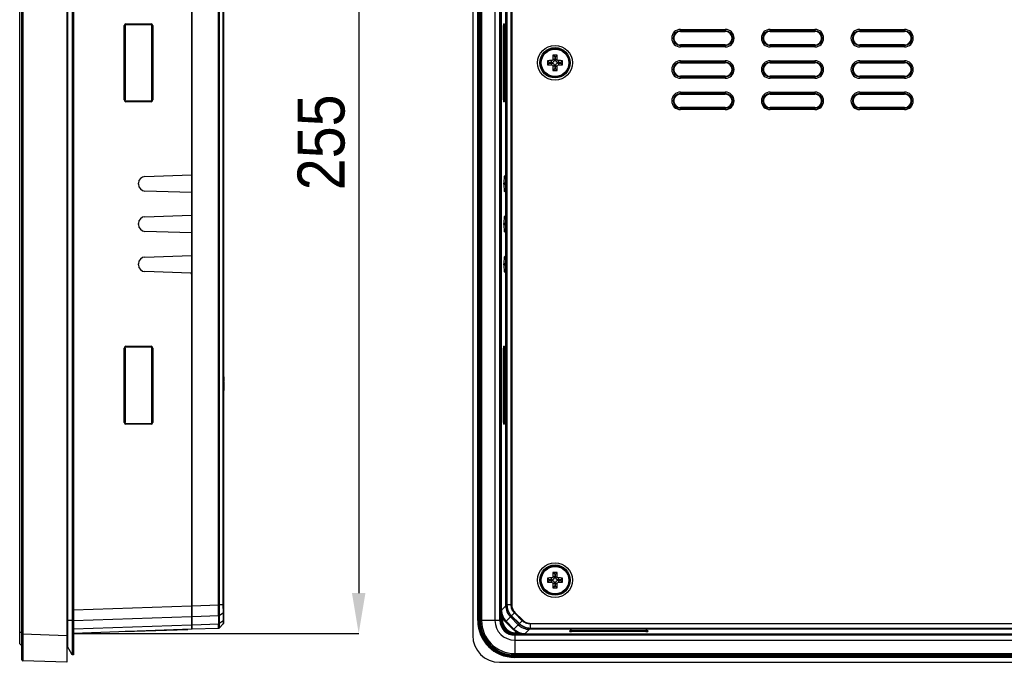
# Model space of a CAD drawing. Header units: millimetres. Extents: x 1316 to 1736, y 283 to 580.
# Tile 9 of 24: x 1540 to 1613, y 378 to 425. Entities that reach past the tile are written whole.
import ezdxf

# ---------------------------------------------------------------- set-up
doc = ezdxf.new("R2010")
doc.units = ezdxf.units.MM
doc.layers.add('Quote', color=7, linetype='Continuous')
doc.styles.add('SLDTEXTSTYLE9', font='GOTHIC.TTF', dxfattribs={"width": 0.913})
doc.dimstyles.new('SLDDIMSTYLE0', dxfattribs={"dimtxt": 3.5, "dimasz": 3, "dimexe": 0, "dimexo": 0.0625, "dimgap": 0.875, "dimtad": 1, "dimdec": 0, "dimlfac": 3, "dimrnd": 1e-09, "dimzin": 12, "dimdsep": 46, "dimtxsty": 'SLDTEXTSTYLE9', "dimcen": 0.09, "dimadec": 0, "dimazin": 3, "dimtfac": 1, "dimtdec": 0, "dimtmove": 0, "dimatfit": 0, "dimfxl": 1, "dimfrac": 2, "dimtolj": 1, "dimtzin": 12, "dimarcsym": 0})

# ---------------------------------------------------------------- blocks, each defined once
blk = doc.blocks.new('*D161')
at = {"layer": 'Quote', "color": 0, "lineweight": -2, "transparency": 16777216}
for p, q in [((1544.134, 464.691), (1565.288, 464.691)), ((1565.288, 461.691), (1565.288, 382.761)), ((1544.134, 379.761), (1565.288, 379.761))]:
    blk.add_line(p, q, dxfattribs=at)
at = {"layer": 'Quote', "color": 0, "lineweight": 18, "transparency": 16777216}
for points in [[(1564.788, 461.691), (1565.788, 461.691), (1565.288, 464.691)], [(1564.788, 382.761), (1565.788, 382.761), (1565.288, 379.761)]]:
    blk.add_solid(points, dxfattribs=at)
at = {"layer": 'Quote', "color": 0, "transparency": 16777216, "insert": (1560.737, 416.305), "char_height": 3.5, "attachment_point": 2, "rotation": 90, "style": 'SLDTEXTSTYLE9'}
blk.add_mtext('\\A1;255', dxfattribs=at)

msp = doc.modelspace()

# ---------------------------------------------------------------- linework, layer by layer
at = {"color": 7, "linetype": 'Continuous', "lineweight": 25}
for p, q in [((1540.071, 379.826), (1540.071, 464.626)), ((1540.238, 379.722), (1540.238, 464.729)), ((1540.302, 464.729), (1540.302, 379.722)), ((1543.571, 464.843), (1543.571, 379.608)), ((1573.774, 464.843), (1573.774, 379.608)), ((1543.634, 463.726), (1543.634, 380.726)), ((1543.971, 463.726), (1543.971, 380.726)), ((1544.071, 463.726), (1544.071, 380.726)), ((1574.142, 380.709), (1574.142, 463.743)), ((1574.209, 463.743), (1574.209, 380.709)), ((1574.222, 380.722), (1574.222, 463.73)), ((1574.224, 380.726), (1574.224, 463.726)), ((1574.257, 463.726), (1574.257, 380.726)), ((1574.324, 463.726), (1574.324, 380.726)), ((1574.424, 463.726), (1574.424, 380.726)), ((1575.424, 463.726), (1575.424, 380.726)), ((1575.791, 380.726), (1575.791, 463.726)), ((1575.824, 463.726), (1575.824, 380.726)), ((1575.826, 380.794), (1575.826, 463.658)), ((1575.893, 463.658), (1575.893, 380.794)), ((1552.905, 381.817), (1552.905, 462.635)), ((1554.866, 381.887), (1554.866, 462.566)), ((1554.911, 462.565), (1554.911, 381.887)), ((1555.218, 381.887), (1555.218, 462.565)), ((1555.238, 462.565), (1555.238, 381.887)), ((1576.231, 381.817), (1576.231, 462.635)), ((1576.299, 381.887), (1576.299, 462.566)), ((1576.319, 462.565), (1576.319, 381.887)), ((1576.626, 381.887), (1576.626, 462.565)), ((1576.673, 462.565), (1576.673, 381.887)), ((1552.855, 430.561), (1552.855, 413.891)), ((1547.84, 419.459), (1547.84, 424.992)), ((1547.905, 424.992), (1547.84, 424.992)), ((1547.905, 424.992), (1547.905, 419.459)), ((1549.838, 425.059), (1547.971, 425.059)), ((1547.974, 425.126), (1549.84, 425.126)), ((1549.905, 424.992), (1549.974, 424.992)), ((1549.905, 419.459), (1549.905, 424.992)), ((1549.974, 424.992), (1549.974, 419.459)), ((1576.057, 419.459), (1576.057, 424.992)), ((1576.124, 424.992), (1576.057, 424.992)), ((1576.062, 425.126), (1576.127, 425.126)), ((1576.124, 424.992), (1576.124, 419.459)), ((1576.132, 424.992), (1576.124, 424.992)), ((1576.131, 425.059), (1576.128, 425.059)), ((1576.132, 424.992), (1576.132, 419.459)), ((1576.132, 424.992), (1576.132, 419.459)), ((1576.132, 424.992), (1576.132, 424.992)), ((1589.224, 424.709), (1592.557, 424.709)), ((1589.224, 424.709), (1589.224, 424.609)), ((1592.557, 424.609), (1589.224, 424.609)), ((1589.224, 424.609), (1589.224, 424.559)), ((1589.224, 424.559), (1592.557, 424.559)), ((1592.557, 424.709), (1592.557, 424.609)), ((1592.557, 424.609), (1592.557, 424.559)), ((1595.891, 424.709), (1599.224, 424.709)), ((1595.891, 424.709), (1595.891, 424.609)), ((1599.224, 424.609), (1595.891, 424.609)), ((1595.891, 424.609), (1595.891, 424.559)), ((1595.891, 424.559), (1599.224, 424.559)), ((1599.224, 424.709), (1599.224, 424.609)), ((1599.224, 424.609), (1599.224, 424.559)), ((1602.557, 424.709), (1605.891, 424.709)), ((1602.557, 424.709), (1602.557, 424.609)), ((1605.891, 424.609), (1602.557, 424.609)), ((1602.557, 424.609), (1602.557, 424.559)), ((1602.557, 424.559), (1605.891, 424.559)), ((1605.891, 424.709), (1605.891, 424.609)), ((1605.891, 424.609), (1605.891, 424.559)), ((1592.557, 423.559), (1589.224, 423.559)), ((1589.224, 423.509), (1589.224, 423.559)), ((1589.224, 423.509), (1592.557, 423.509)), ((1589.224, 423.509), (1589.224, 423.409)), ((1592.557, 423.409), (1589.224, 423.409)), ((1592.557, 423.509), (1592.557, 423.559)), ((1592.557, 423.509), (1592.557, 423.409)), ((1599.224, 423.559), (1595.891, 423.559)), ((1595.891, 423.509), (1595.891, 423.559)), ((1595.891, 423.509), (1595.891, 423.409)), ((1595.891, 423.509), (1599.224, 423.509)), ((1599.224, 423.409), (1595.891, 423.409)), ((1599.224, 423.509), (1599.224, 423.559)), ((1599.224, 423.509), (1599.224, 423.409)), ((1605.891, 423.559), (1602.557, 423.559)), ((1602.557, 423.509), (1602.557, 423.559)), ((1602.557, 423.509), (1605.891, 423.509)), ((1602.557, 423.509), (1602.557, 423.409)), ((1605.891, 423.409), (1602.557, 423.409)), ((1605.891, 423.509), (1605.891, 423.559)), ((1605.891, 423.509), (1605.891, 423.409)), ((1579.866, 422.667), (1579.74, 422.793)), ((1579.866, 422.667), (1579.866, 422.476)), ((1579.916, 422.667), (1579.866, 422.667)), ((1579.916, 422.667), (1580.041, 422.793)), ((1579.916, 422.476), (1579.916, 422.667)), ((1579.449, 422.251), (1579.323, 422.377)), ((1579.449, 422.201), (1579.323, 422.075)), ((1579.641, 422.251), (1579.449, 422.251)), ((1579.449, 422.251), (1579.449, 422.201)), ((1579.449, 422.201), (1579.641, 422.201)), ((1579.641, 422.251), (1579.641, 422.388)), ((1579.641, 422.201), (1579.641, 422.063)), ((1579.866, 422.476), (1579.728, 422.476)), ((1579.866, 421.976), (1579.728, 421.976)), ((1579.866, 421.976), (1579.866, 421.784)), ((1579.916, 422.476), (1580.053, 422.476)), ((1579.916, 421.976), (1580.053, 421.976)), ((1579.916, 421.784), (1579.916, 421.976)), ((1580.141, 422.251), (1580.141, 422.388)), ((1580.332, 422.251), (1580.141, 422.251)), ((1580.141, 422.201), (1580.141, 422.063)), ((1580.141, 422.201), (1580.332, 422.201)), ((1580.332, 422.251), (1580.458, 422.377)), ((1580.332, 422.201), (1580.332, 422.251)), ((1580.332, 422.201), (1580.458, 422.075)), ((1589.224, 422.376), (1592.557, 422.376)), ((1589.224, 422.376), (1589.224, 422.276)), ((1592.557, 422.276), (1589.224, 422.276)), ((1589.224, 422.276), (1589.224, 422.226)), ((1589.224, 422.226), (1592.557, 422.226)), ((1592.557, 422.376), (1592.557, 422.276)), ((1592.557, 422.276), (1592.557, 422.226)), ((1595.891, 422.376), (1599.224, 422.376)), ((1595.891, 422.376), (1595.891, 422.276)), ((1599.224, 422.276), (1595.891, 422.276)), ((1595.891, 422.276), (1595.891, 422.226)), ((1595.891, 422.226), (1599.224, 422.226)), ((1599.224, 422.376), (1599.224, 422.276)), ((1599.224, 422.276), (1599.224, 422.226)), ((1602.557, 422.376), (1605.891, 422.376)), ((1602.557, 422.376), (1602.557, 422.276)), ((1605.891, 422.276), (1602.557, 422.276)), ((1602.557, 422.276), (1602.557, 422.226)), ((1602.557, 422.226), (1605.891, 422.226)), ((1605.891, 422.376), (1605.891, 422.276)), ((1605.891, 422.276), (1605.891, 422.226)), ((1579.866, 421.784), (1579.74, 421.658)), ((1579.866, 421.784), (1579.916, 421.784)), ((1579.916, 421.784), (1580.041, 421.658)), ((1592.557, 421.226), (1589.224, 421.226)), ((1589.224, 421.175), (1589.224, 421.226)), ((1589.224, 421.175), (1589.224, 421.076)), ((1589.224, 421.175), (1592.557, 421.175)), ((1592.557, 421.175), (1592.557, 421.226)), ((1592.557, 421.175), (1592.557, 421.076)), ((1599.224, 421.226), (1595.891, 421.226)), ((1595.891, 421.175), (1595.891, 421.226)), ((1595.891, 421.175), (1595.891, 421.076)), ((1595.891, 421.175), (1599.224, 421.175)), ((1599.224, 421.175), (1599.224, 421.226)), ((1599.224, 421.175), (1599.224, 421.076)), ((1605.891, 421.226), (1602.557, 421.226)), ((1602.557, 421.175), (1602.557, 421.226)), ((1602.557, 421.175), (1605.891, 421.175)), ((1602.557, 421.175), (1602.557, 421.076)), ((1605.891, 421.175), (1605.891, 421.226)), ((1605.891, 421.175), (1605.891, 421.076)), ((1592.557, 421.076), (1589.224, 421.076)), ((1599.224, 421.076), (1595.891, 421.076)), ((1605.891, 421.076), (1602.557, 421.076)), ((1589.224, 420.042), (1592.557, 420.042)), ((1589.224, 420.042), (1589.224, 419.943)), ((1592.557, 419.943), (1589.224, 419.943)), ((1589.224, 419.943), (1589.224, 419.892)), ((1589.224, 419.892), (1592.557, 419.892)), ((1592.557, 420.042), (1592.557, 419.943)), ((1592.557, 419.943), (1592.557, 419.892)), ((1595.891, 420.042), (1599.224, 420.042)), ((1595.891, 420.042), (1595.891, 419.943)), ((1599.224, 419.943), (1595.891, 419.943)), ((1595.891, 419.943), (1595.891, 419.892)), ((1595.891, 419.892), (1599.224, 419.892)), ((1599.224, 420.042), (1599.224, 419.943)), ((1599.224, 419.943), (1599.224, 419.892)), ((1602.557, 420.042), (1605.891, 420.042)), ((1602.557, 420.042), (1602.557, 419.943)), ((1605.891, 419.943), (1602.557, 419.943)), ((1602.557, 419.943), (1602.557, 419.892)), ((1602.557, 419.892), (1605.891, 419.892)), ((1605.891, 420.042), (1605.891, 419.943)), ((1605.891, 419.943), (1605.891, 419.892)), ((1547.84, 419.459), (1547.905, 419.459)), ((1547.971, 419.392), (1549.838, 419.392)), ((1549.84, 419.326), (1547.974, 419.326)), ((1549.974, 419.459), (1549.905, 419.459)), ((1576.057, 419.459), (1576.124, 419.459)), ((1576.127, 419.326), (1576.062, 419.326)), ((1576.124, 419.459), (1576.132, 419.459)), ((1576.128, 419.392), (1576.131, 419.392)), ((1576.132, 419.459), (1576.132, 419.459)), ((1592.557, 418.892), (1589.224, 418.892)), ((1589.224, 418.842), (1589.224, 418.892)), ((1589.224, 418.842), (1592.557, 418.842)), ((1589.224, 418.842), (1589.224, 418.742)), ((1592.557, 418.742), (1589.224, 418.742)), ((1592.557, 418.842), (1592.557, 418.892)), ((1592.557, 418.842), (1592.557, 418.742)), ((1599.224, 418.892), (1595.891, 418.892)), ((1595.891, 418.842), (1595.891, 418.892)), ((1595.891, 418.842), (1595.891, 418.742)), ((1595.891, 418.842), (1599.224, 418.842)), ((1599.224, 418.742), (1595.891, 418.742)), ((1599.224, 418.842), (1599.224, 418.892)), ((1599.224, 418.842), (1599.224, 418.742)), ((1605.891, 418.892), (1602.557, 418.892)), ((1602.557, 418.842), (1602.557, 418.892)), ((1602.557, 418.842), (1602.557, 418.742)), ((1602.557, 418.842), (1605.891, 418.842)), ((1605.891, 418.742), (1602.557, 418.742)), ((1605.891, 418.842), (1605.891, 418.892)), ((1605.891, 418.842), (1605.891, 418.742)), ((1549.387, 413.77), (1552.855, 413.891)), ((1552.855, 413.891), (1552.855, 412.561)), ((1576.111, 413.77), (1576.231, 413.889)), ((1548.905, 413.182), (1548.905, 413.27)), ((1576.094, 413.182), (1576.094, 413.27)), ((1576.231, 413.27), (1576.094, 413.27)), ((1576.094, 413.182), (1576.231, 413.182)), ((1576.111, 413.77), (1576.231, 413.77)), ((1552.855, 412.561), (1549.387, 412.682)), ((1552.855, 412.561), (1552.855, 410.891)), ((1576.231, 412.562), (1576.111, 412.682)), ((1576.231, 412.682), (1576.111, 412.682)), ((1549.387, 410.77), (1552.855, 410.891)), ((1552.855, 410.891), (1552.855, 409.561)), ((1576.111, 410.77), (1576.231, 410.889)), ((1548.905, 410.182), (1548.905, 410.27)), ((1576.094, 410.182), (1576.094, 410.27)), ((1576.231, 410.27), (1576.094, 410.27)), ((1576.094, 410.182), (1576.231, 410.182)), ((1576.111, 410.77), (1576.231, 410.77)), ((1552.855, 409.561), (1549.387, 409.682)), ((1552.855, 409.561), (1552.855, 407.891)), ((1576.231, 409.562), (1576.111, 409.682)), ((1576.231, 409.682), (1576.111, 409.682)), ((1548.905, 407.182), (1548.905, 407.27)), ((1549.387, 407.77), (1552.855, 407.891)), ((1552.855, 407.891), (1552.855, 406.496)), ((1576.094, 407.182), (1576.094, 407.27)), ((1576.231, 407.27), (1576.094, 407.27)), ((1576.111, 407.77), (1576.231, 407.889)), ((1576.111, 407.77), (1576.231, 407.77)), ((1552.79, 406.563), (1549.387, 406.682)), ((1552.855, 406.496), (1552.855, 381.818)), ((1576.094, 407.182), (1576.231, 407.182)), ((1576.23, 406.563), (1576.111, 406.682)), ((1576.231, 406.682), (1576.111, 406.682)), ((1576.23, 406.563), (1576.231, 406.563)), ((1547.84, 395.459), (1547.84, 400.992)), ((1547.905, 400.992), (1547.84, 400.992)), ((1547.905, 400.992), (1547.905, 395.459)), ((1549.838, 401.059), (1547.971, 401.059)), ((1547.974, 401.126), (1549.84, 401.126)), ((1549.905, 400.992), (1549.974, 400.992)), ((1549.905, 395.459), (1549.905, 400.992)), ((1549.974, 400.992), (1549.974, 395.459)), ((1576.057, 395.459), (1576.057, 400.992)), ((1576.124, 400.992), (1576.057, 400.992)), ((1576.062, 401.126), (1576.127, 401.126)), ((1576.124, 400.992), (1576.124, 395.459)), ((1576.132, 400.992), (1576.124, 400.992)), ((1576.131, 401.059), (1576.128, 401.059)), ((1576.132, 400.992), (1576.132, 395.459)), ((1576.132, 400.992), (1576.132, 395.459)), ((1576.132, 400.992), (1576.132, 400.992)), ((1555.288, 398.879), (1555.238, 398.879)), ((1555.288, 398.866), (1555.238, 398.866)), ((1555.288, 398.574), (1555.238, 398.574)), ((1555.288, 398.561), (1555.238, 398.561)), ((1555.288, 398.561), (1555.288, 398.574)), ((1555.288, 398.219), (1555.238, 398.219)), ((1555.288, 397.924), (1555.238, 397.924)), ((1555.288, 397.832), (1555.238, 397.832)), ((1555.288, 397.819), (1555.238, 397.819)), ((1547.84, 395.459), (1547.905, 395.459)), ((1547.971, 395.392), (1549.838, 395.392)), ((1549.84, 395.326), (1547.974, 395.326)), ((1549.974, 395.459), (1549.905, 395.459)), ((1576.057, 395.459), (1576.124, 395.459)), ((1576.127, 395.326), (1576.062, 395.326)), ((1576.124, 395.459), (1576.132, 395.459)), ((1576.128, 395.392), (1576.131, 395.392)), ((1576.132, 395.459), (1576.132, 395.459)), ((1579.449, 383.751), (1579.323, 383.877)), ((1579.641, 383.751), (1579.641, 383.888)), ((1579.866, 383.976), (1579.728, 383.976)), ((1579.866, 384.167), (1579.74, 384.293)), ((1579.866, 384.167), (1579.866, 383.976)), ((1579.916, 384.167), (1579.866, 384.167)), ((1579.916, 384.167), (1580.041, 384.293)), ((1579.916, 383.976), (1579.916, 384.167)), ((1579.916, 383.976), (1580.053, 383.976)), ((1580.141, 383.751), (1580.141, 383.888)), ((1580.332, 383.751), (1580.458, 383.877)), ((1579.449, 383.701), (1579.323, 383.575)), ((1579.641, 383.751), (1579.449, 383.751)), ((1579.449, 383.751), (1579.449, 383.701)), ((1579.449, 383.701), (1579.641, 383.701)), ((1579.641, 383.701), (1579.641, 383.563)), ((1579.866, 383.476), (1579.728, 383.476)), ((1579.866, 383.284), (1579.74, 383.158)), ((1579.866, 383.476), (1579.866, 383.284)), ((1579.866, 383.284), (1579.916, 383.284)), ((1579.916, 383.476), (1580.053, 383.476)), ((1579.916, 383.284), (1579.916, 383.476)), ((1579.916, 383.284), (1580.041, 383.158)), ((1580.332, 383.751), (1580.141, 383.751)), ((1580.141, 383.701), (1580.141, 383.563)), ((1580.141, 383.701), (1580.332, 383.701)), ((1580.332, 383.701), (1580.332, 383.751)), ((1580.332, 383.701), (1580.458, 383.575)), ((1544.071, 381.512), (1552.855, 381.818)), ((1552.855, 381.818), (1552.855, 380.993)), ((1552.905, 381.817), (1554.866, 381.886)), ((1552.905, 380.993), (1552.905, 381.817)), ((1555.218, 381.887), (1554.911, 381.887)), ((1575.91, 381.496), (1576.231, 381.817)), ((1576.231, 381.817), (1576.299, 381.886)), ((1576.626, 381.887), (1576.319, 381.887)), ((1552.855, 380.993), (1544.071, 380.687)), ((1552.855, 381.561), (1552.905, 381.561)), ((1552.855, 381.111), (1552.905, 381.111)), ((1552.855, 380.993), (1552.855, 380.408)), ((1554.872, 381.062), (1552.905, 380.993)), ((1552.905, 380.408), (1552.905, 380.993)), ((1554.872, 380.476), (1554.872, 381.062)), ((1555.219, 381.293), (1554.916, 381.076)), ((1554.916, 381.076), (1554.916, 380.49)), ((1555.219, 380.707), (1555.219, 381.293)), ((1555.238, 381.326), (1555.238, 380.741)), ((1575.906, 380.807), (1575.906, 380.948)), ((1575.906, 380.948), (1575.972, 380.948)), ((1575.972, 380.948), (1575.972, 380.807)), ((1576.573, 380.992), (1576.252, 380.671)), ((1576.64, 381.062), (1576.572, 380.993)), ((1577.157, 380.408), (1576.572, 380.993)), ((1577.225, 380.476), (1576.64, 381.062)), ((1576.872, 381.293), (1576.654, 381.076)), ((1576.654, 381.076), (1577.239, 380.49)), ((1577.457, 380.707), (1576.872, 381.293)), ((1576.905, 381.326), (1577.49, 380.741)), ((1543.634, 380.726), (1543.571, 380.726)), ((1543.634, 380.726), (1543.634, 378.778)), ((1543.971, 380.726), (1543.634, 380.726)), ((1543.971, 380.726), (1543.971, 378.159)), ((1544.071, 380.726), (1543.971, 380.726)), ((1544.071, 380.726), (1544.071, 378.159)), ((1544.071, 380.102), (1552.855, 380.408)), ((1552.855, 380.525), (1552.905, 380.525)), ((1552.855, 380.408), (1552.855, 380.067)), ((1552.855, 380.232), (1552.905, 380.232)), ((1552.887, 380.065), (1552.887, 380.232)), ((1552.905, 380.408), (1554.872, 380.476)), ((1552.905, 380.066), (1552.905, 380.408)), ((1554.866, 380.134), (1552.905, 380.066)), ((1555.218, 380.461), (1554.911, 380.154)), ((1555.219, 380.707), (1554.916, 380.49)), ((1574.142, 380.709), (1574.209, 380.709)), ((1574.209, 380.709), (1574.222, 380.722)), ((1574.222, 380.722), (1574.224, 380.722)), ((1574.224, 380.726), (1574.257, 380.726)), ((1574.324, 380.726), (1574.257, 380.726)), ((1574.424, 380.726), (1574.324, 380.726)), ((1575.424, 380.726), (1574.424, 380.726)), ((1575.791, 380.726), (1575.424, 380.726)), ((1575.791, 380.726), (1575.824, 380.726)), ((1575.893, 380.794), (1575.826, 380.794)), ((1575.893, 380.794), (1575.906, 380.807)), ((1575.906, 380.807), (1575.972, 380.807)), ((1576.205, 380.624), (1576.252, 380.671)), ((1576.791, 380.039), (1576.205, 380.624)), ((1576.252, 380.671), (1576.838, 380.086)), ((1576.838, 380.086), (1577.158, 380.406)), ((1577.157, 380.408), (1577.225, 380.476)), ((1577.457, 380.707), (1577.239, 380.49)), ((1578.05, 380.134), (1577.982, 380.066)), ((1578.051, 380.134), (1578.05, 380.134)), ((1578.051, 380.508), (1625.964, 380.508)), ((1578.051, 380.461), (1578.051, 380.154)), ((1625.964, 380.461), (1578.051, 380.461)), ((1578.051, 380.154), (1626.271, 380.154)), ((1626.271, 380.134), (1578.051, 380.134)), ((1540.238, 379.826), (1540.071, 379.826)), ((1540.071, 378.992), (1540.071, 379.826)), ((1540.238, 377.79), (1540.238, 379.722)), ((1540.238, 379.722), (1540.302, 379.722)), ((1540.302, 379.722), (1543.571, 379.608)), ((1543.571, 379.608), (1543.571, 377.609)), ((1552.855, 380.067), (1544.071, 379.761)), ((1547.905, 379.891), (1547.905, 379.895)), ((1547.924, 379.892), (1547.905, 379.891)), ((1548.577, 379.915), (1547.924, 379.892)), ((1547.924, 379.895), (1547.924, 379.892)), ((1548.577, 379.915), (1548.577, 379.918)), ((1548.622, 379.916), (1548.577, 379.915)), ((1548.622, 379.916), (1552.571, 380.054)), ((1548.622, 379.92), (1548.622, 379.916)), ((1552.887, 380.065), (1552.571, 380.054)), ((1552.571, 380.054), (1552.571, 380.058)), ((1552.905, 380.066), (1552.887, 380.065)), ((1576.791, 380.039), (1576.838, 380.086)), ((1576.891, 379.626), (1576.891, 379.659)), ((1576.891, 379.659), (1711.557, 379.659)), ((1711.557, 379.626), (1576.891, 379.626)), ((1576.891, 379.626), (1576.891, 379.259)), ((1576.972, 379.741), (1576.959, 379.728)), ((1576.959, 379.728), (1711.489, 379.728)), ((1576.959, 379.728), (1576.959, 379.661)), ((1711.489, 379.661), (1576.959, 379.661)), ((1576.972, 379.741), (1576.972, 379.808)), ((1576.972, 379.808), (1577.113, 379.808)), ((1577.113, 379.741), (1576.972, 379.741)), ((1577.113, 379.808), (1577.113, 379.741)), ((1577.982, 380.066), (1577.662, 379.745)), ((1625.344, 380.066), (1577.982, 380.066)), ((1580.991, 379.897), (1580.991, 379.962)), ((1581.057, 379.966), (1581.057, 379.964)), ((1581.124, 379.967), (1586.657, 379.967)), ((1581.124, 379.967), (1586.657, 379.967)), ((1581.124, 379.967), (1581.124, 379.967)), ((1581.124, 379.967), (1581.124, 379.959)), ((1581.124, 379.959), (1581.124, 379.892)), ((1581.124, 379.959), (1586.657, 379.959)), ((1586.657, 379.892), (1581.124, 379.892)), ((1586.657, 379.967), (1586.657, 379.967)), ((1586.657, 379.959), (1586.657, 379.967)), ((1586.657, 379.892), (1586.657, 379.959)), ((1586.724, 379.964), (1586.724, 379.966)), ((1586.791, 379.962), (1586.791, 379.897)), ((1540.238, 378.826), (1540.071, 378.992)), ((1543.971, 378.159), (1543.634, 378.778)), ((1576.891, 379.259), (1576.891, 378.259)), ((1576.891, 379.259), (1711.557, 379.259)), ((1544.071, 378.159), (1543.971, 378.159)), ((1576.887, 378.057), (1576.874, 378.044)), ((1576.874, 377.977), (1576.874, 378.044)), ((1576.874, 378.044), (1711.574, 378.044)), ((1711.574, 377.977), (1576.874, 377.977)), ((1576.887, 378.057), (1576.887, 378.059)), ((1711.561, 378.057), (1576.887, 378.057)), ((1576.891, 378.259), (1711.557, 378.259)), ((1576.891, 378.259), (1576.891, 378.159)), ((1576.891, 378.159), (1711.557, 378.159)), ((1576.891, 378.159), (1576.891, 378.092)), ((1576.891, 378.092), (1711.557, 378.092)), ((1576.891, 378.059), (1576.891, 378.092)), ((1711.557, 378.059), (1576.891, 378.059)), ((1543.571, 377.609), (1540.302, 377.724)), ((1575.773, 377.609), (1712.675, 377.609))]:
    msp.add_line(p, q, dxfattribs=at)
at = {"color": 7, "linetype": 'Continuous', "lineweight": 25, "flags": 128}
for points in [[(1576.128, 425.112), (1576.128, 425.113), (1576.127, 425.126)], [(1576.127, 419.326), (1576.128, 419.339), (1576.132, 419.35)], [(1576.128, 401.112), (1576.128, 401.113), (1576.127, 401.126)], [(1576.127, 395.326), (1576.128, 395.339), (1576.132, 395.35)], [(1554.911, 381.886), (1554.906, 381.886), (1554.901, 381.886), (1554.896, 381.886), (1554.891, 381.886), (1554.885, 381.886), (1554.879, 381.886), (1554.872, 381.886), (1554.866, 381.886)], [(1581.005, 379.964), (1581.004, 379.963), (1580.991, 379.962)], [(1586.791, 379.962), (1586.778, 379.963), (1586.766, 379.967)]]:
    msp.add_lwpolyline(points, dxfattribs=at)
at = {"color": 7, "linetype": 'Continuous', "lineweight": 25}
for centre, radius in [((1579.891, 422.226), 1.294), ((1579.891, 422.226), 1.127), ((1579.891, 422.226), 1.084), ((1579.891, 422.226), 1.049), ((1579.891, 422.226), 1.022), ((1579.891, 383.726), 1.294), ((1579.891, 383.726), 1.127), ((1579.891, 383.726), 1.084), ((1579.891, 383.726), 1.049), ((1579.891, 383.726), 1.022)]:
    msp.add_circle(centre, radius, dxfattribs=at)
for centre, radius, start, end in [((1547.974, 424.992), 0.133, 90, 180), ((1547.971, 424.992), 0.0667, 90, 180), ((1547.494, 425.109), 0.48, 354.01335, 1.98909), ((1549.361, 425.109), 0.48, 354.01335, 1.98909), ((1549.838, 424.992), 0.0667, 0, 90), ((1549.84, 424.992), 0.133, 0, 90), ((1576.128, 425.126), 0.0666, 179.98255, 269.98254), ((1589.224, 424.059), 0.65, 90, 270), ((1589.224, 424.059), 0.55, 90, 270), ((1589.224, 424.059), 0.5, 90, 270), ((1592.557, 424.059), 0.65, 270, 90), ((1592.557, 424.059), 0.55, 270, 90), ((1592.557, 424.059), 0.5, 270, 90), ((1595.891, 424.059), 0.65, 90, 270), ((1595.891, 424.059), 0.55, 90, 270), ((1595.891, 424.059), 0.5, 90, 270), ((1599.224, 424.059), 0.65, 270, 90), ((1599.224, 424.059), 0.55, 270, 90), ((1599.224, 424.059), 0.5, 270, 90), ((1602.557, 424.059), 0.65, 90, 270), ((1602.557, 424.059), 0.55, 90, 270), ((1602.557, 424.059), 0.5, 90, 270), ((1605.891, 424.059), 0.65, 270, 90), ((1605.891, 424.059), 0.55, 270, 90), ((1605.891, 424.059), 0.5, 270, 90), ((1590.435, 422.237), 10.71, 177.02506, 178.72502), ((1579.891, 411.487), 11.307, 89.23556, 90.76444), ((1569.346, 422.237), 10.71, 1.27498, 2.97494), ((1590.629, 422.226), 11.307, 179.23556, 180.76444), ((1579.879, 411.682), 10.71, 91.27498, 92.97494), ((1579.879, 432.77), 10.71, 267.02506, 268.72502), ((1579.641, 422.476), 0.225, 270, 0), ((1579.641, 421.976), 0.225, 0, 90), ((1590.435, 422.214), 10.71, 181.27498, 182.97494), ((1580.141, 422.476), 0.225, 180, 270), ((1580.141, 421.976), 0.225, 90, 180), ((1569.346, 422.214), 10.71, 357.02506, 358.72502), ((1579.902, 411.682), 10.71, 87.02506, 88.72502), ((1579.902, 432.77), 10.71, 271.27498, 272.97494), ((1569.152, 422.226), 11.307, 359.23556, 0.76444), ((1589.224, 421.726), 0.65, 90, 270), ((1589.224, 421.726), 0.55, 90, 270), ((1589.224, 421.726), 0.5, 90, 270), ((1592.557, 421.726), 0.65, 270, 90), ((1592.557, 421.726), 0.55, 270, 90), ((1592.557, 421.726), 0.5, 270, 90), ((1595.891, 421.726), 0.65, 90, 270), ((1595.891, 421.726), 0.55, 90, 270), ((1595.891, 421.726), 0.5, 90, 270), ((1599.224, 421.726), 0.65, 270, 90), ((1599.224, 421.726), 0.55, 270, 90), ((1599.224, 421.726), 0.5, 270, 90), ((1602.557, 421.726), 0.65, 90, 270), ((1602.557, 421.726), 0.55, 90, 270), ((1602.557, 421.726), 0.5, 90, 270), ((1605.891, 421.726), 0.65, 270, 90), ((1605.891, 421.726), 0.55, 270, 90), ((1605.891, 421.726), 0.5, 270, 90), ((1579.891, 432.964), 11.307, 269.23556, 270.76444), ((1589.224, 419.392), 0.65, 90, 270), ((1589.224, 419.392), 0.55, 90, 270), ((1589.224, 419.392), 0.5, 90, 270), ((1592.557, 419.392), 0.65, 270, 90), ((1592.557, 419.392), 0.55, 270, 90), ((1592.557, 419.392), 0.5, 270, 90), ((1595.891, 419.392), 0.65, 90, 270), ((1595.891, 419.392), 0.55, 90, 270), ((1595.891, 419.392), 0.5, 90, 270), ((1599.224, 419.392), 0.65, 270, 90), ((1599.224, 419.392), 0.55, 270, 90), ((1599.224, 419.392), 0.5, 270, 90), ((1602.557, 419.392), 0.65, 90, 270), ((1602.557, 419.392), 0.55, 90, 270), ((1602.557, 419.392), 0.5, 90, 270), ((1605.891, 419.392), 0.65, 270, 90), ((1605.891, 419.392), 0.55, 270, 90), ((1605.891, 419.392), 0.5, 270, 90), ((1547.974, 419.459), 0.133, 180, 270), ((1547.971, 419.459), 0.0667, 180, 270), ((1547.494, 419.342), 0.48, 358.01091, 5.98665), ((1549.838, 419.459), 0.0667, 270, 0), ((1549.361, 419.342), 0.48, 358.01091, 5.98665), ((1549.84, 419.459), 0.133, 270, 0), ((1576.128, 419.326), 0.0666, 90.01746, 180.01745), ((1549.405, 413.27), 0.5, 92, 180), ((1549.405, 413.182), 0.5, 180, 268), ((1549.405, 410.27), 0.5, 92, 180), ((1549.405, 410.182), 0.5, 180, 268), ((1549.405, 407.27), 0.5, 92, 180), ((1549.405, 407.182), 0.5, 180, 268), ((1552.788, 406.496), 0.0667, 0, 88), ((1547.974, 400.992), 0.133, 90, 180), ((1547.971, 400.992), 0.0667, 90, 180), ((1547.494, 401.109), 0.48, 354.01335, 1.98909), ((1549.361, 401.109), 0.48, 354.01335, 1.98909), ((1549.838, 400.992), 0.0667, 0, 90), ((1549.84, 400.992), 0.133, 0, 90), ((1576.128, 401.126), 0.0666, 179.98255, 269.98254), ((1547.974, 395.459), 0.133, 180, 270), ((1547.971, 395.459), 0.0667, 180, 270), ((1547.494, 395.342), 0.48, 358.01091, 5.98665), ((1549.838, 395.459), 0.0667, 270, 0), ((1549.361, 395.342), 0.48, 358.01091, 5.98665), ((1549.84, 395.459), 0.133, 270, 0), ((1576.128, 395.326), 0.0666, 90.01746, 180.01745), ((1590.629, 383.726), 11.307, 179.23556, 180.76444), ((1579.879, 373.182), 10.71, 91.27498, 92.97494), ((1579.641, 383.976), 0.225, 270, 0), ((1590.435, 383.737), 10.71, 177.02506, 178.72502), ((1579.891, 372.987), 11.307, 89.23556, 90.76444), ((1580.141, 383.976), 0.225, 180, 270), ((1569.346, 383.737), 10.71, 1.27498, 2.97494), ((1579.902, 373.182), 10.71, 87.02506, 88.72502), ((1569.152, 383.726), 11.307, 359.23556, 0.76444), ((1579.879, 394.27), 10.71, 267.02506, 268.72502), ((1579.641, 383.476), 0.225, 0, 90), ((1590.435, 383.714), 10.71, 181.27498, 182.97494), ((1579.891, 394.464), 11.307, 269.23556, 270.76444), ((1580.141, 383.476), 0.225, 90, 180), ((1569.346, 383.714), 10.71, 357.02506, 358.72502), ((1579.902, 394.27), 10.71, 271.27498, 272.97494), ((1576.317, 381.529), 0.357, 89.71416, 92.84174), ((1554.864, 380.201), 0.0667, 272.0002, 315.00319), ((1576.891, 380.726), 2.667, 180, 270), ((1576.891, 380.726), 2.633, 180, 270), ((1576.891, 380.726), 2.567, 180, 270), ((1576.891, 380.726), 2.467, 180, 270), ((1576.891, 380.726), 1.467, 180, 270), ((1576.891, 380.726), 1.1, 180, 270), ((1576.891, 380.726), 1.067, 180, 270), ((1577.693, 380.152), 0.357, 357.15816, 0.28585), ((1580.991, 379.964), 0.0666, 269.98255, 359.98254), ((1586.791, 379.964), 0.0666, 180.01746, 270.01745), ((1543.605, 378.762), 0.0333, 28.61046, 180), ((1540.305, 377.79), 0.0667, 180, 268)]:
    msp.add_arc(centre, radius, start, end, dxfattribs=at)
for centre, major_axis, ratio, start_param, end_param in [((1576.062, 424.992), (0, 0.133), 0.034921, 0, 1.570796), ((1576.128, 424.992), (0, 0.0667), 0.069842, 0, 1.570796), ((1576.127, 424.992), (0, 0.133), 0.034921, 5.567532, 6.283185), ((1576.127, 424.992), (0, 0.133), 0.034921, 4.712389, 5.567532), ((1576.062, 419.459), (0, 0.133), 0.034921, 1.570796, 3.141593), ((1576.128, 419.459), (0, 0.0667), 0.069842, 1.570796, 3.141593), ((1576.127, 419.459), (0, 0.133), 0.034921, 3.141593, 3.893708), ((1576.127, 419.459), (0, 0.133), 0.034921, 3.893708, 4.712389), ((1576.112, 413.27), (0, 0.5), 0.034921, 0.034907, 1.570796), ((1576.112, 413.182), (0, 0.5), 0.034921, 1.570796, 3.106686), ((1576.112, 410.27), (0, 0.5), 0.034921, 0.034907, 1.570796), ((1576.112, 410.182), (0, 0.5), 0.034921, 1.570796, 3.106686), ((1576.112, 407.27), (0, 0.5), 0.034921, 0.034907, 1.570796), ((1576.112, 407.182), (0, 0.5), 0.034921, 1.570796, 3.106686), ((1576.23, 406.496), (0, 0.0667), 0.034921, 5.983843, 6.248279), ((1576.062, 400.992), (0, 0.133), 0.034921, 0, 1.570796), ((1576.128, 400.992), (0, 0.0667), 0.069842, 0, 1.570796), ((1576.127, 400.992), (0, 0.133), 0.034921, 5.567532, 6.283185), ((1576.127, 400.992), (0, 0.133), 0.034921, 4.712389, 5.567532), ((1576.062, 395.459), (0, 0.133), 0.034921, 1.570796, 3.141593), ((1576.128, 395.459), (0, 0.0667), 0.069842, 1.570796, 3.141593), ((1576.127, 395.459), (0, 0.133), 0.034921, 3.141593, 3.893708), ((1576.127, 395.459), (0, 0.133), 0.034921, 3.893708, 4.712389), ((1577.398, 381.819), (-0.826, -0.826), 0.998783, 5.498396, 6.282576), ((1577.078, 381.498), (0.826, 0.826), 0.998644, 2.356803, 3.142202), ((1577.078, 381.498), (-0.873, -0.873), 0.998783, 5.959269, 6.283794), ((1576.877, 380.712), (1.935, 1.935), 0.998783, 2.356803, 3.926382), ((1576.877, 380.712), (1.888, 1.888), 0.998722, 2.356803, 3.926382), ((1576.89, 380.725), (1.888, 1.888), 0.998844, 2.356803, 3.926382), ((1576.96, 380.795), (-0.802, -0.802), 0.998783, 5.498396, 7.067974), ((1576.96, 380.795), (0.755, 0.755), 0.998631, 2.356803, 3.926382), ((1576.973, 380.808), (0.755, 0.755), 0.998935, 2.356803, 3.926382), ((1576.973, 380.808), (-0.708, -0.708), 0.998783, 5.498396, 7.067974), ((1577.983, 381.233), (0.826, 0.826), 0.998783, 3.140984, 3.926382), ((1540.305, 379.725), (0.002, 2.001), 0.001161, 1.571975, 3.141553), ((1575.775, 379.611), (1.416, 1.416), 0.998783, 2.356803, 3.926382), ((1577.664, 380.913), (0.873, 0.873), 0.998783, 3.142202, 3.465509), ((1577.664, 380.913), (0.826, 0.826), 0.998644, 3.142202, 3.926382), ((1581.124, 379.962), (0.133, 0), 0.034921, 2.425939, 3.141593), ((1581.124, 379.897), (0.133, 0), 0.034921, 3.141593, 4.712389), ((1581.124, 379.962), (0.133, 0), 0.034921, 1.570796, 2.425939), ((1581.124, 379.964), (0.0667, 0), 0.069842, 3.141593, 4.712389), ((1586.657, 379.962), (0.133, 0), 0.034921, 0.752116, 1.570796), ((1586.657, 379.964), (0.0667, 0), 0.069842, 4.712389, 6.283185), ((1586.657, 379.897), (0.133, 0), 0.034921, 4.712389, 6.283185), ((1586.657, 379.962), (0.133, 0), 0.034921, 0, 0.752116)]:
    msp.add_ellipse(centre, major_axis=major_axis, ratio=ratio, start_param=start_param, end_param=end_param, dxfattribs=at)
for points, knots in [([(1576.129, 425.113), (1576.129, 425.112), (1576.129, 425.112), (1576.129, 425.105), (1576.13, 425.095), (1576.13, 425.09)], [0, 0, 0, 0, 0.194883, 0.543721, 1, 1, 1, 1]), ([(1579.728, 422.476), (1579.727, 422.453), (1579.718, 422.431), (1579.686, 422.399), (1579.663, 422.389), (1579.641, 422.388)], [0, 0, 0, 0, 0.5, 0.5, 1, 1, 1, 1]), ([(1579.641, 422.063), (1579.663, 422.063), (1579.686, 422.053), (1579.718, 422.021), (1579.727, 421.999), (1579.728, 421.976)], [0, 0, 0, 0, 0.5, 0.5, 1, 1, 1, 1]), ([(1580.141, 422.388), (1580.118, 422.389), (1580.096, 422.398), (1580.063, 422.431), (1580.054, 422.453), (1580.053, 422.476)], [0, 0, 0, 0, 0.5, 0.5, 1, 1, 1, 1]), ([(1580.053, 421.976), (1580.054, 421.999), (1580.063, 422.021), (1580.095, 422.053), (1580.118, 422.063), (1580.141, 422.063)], [0, 0, 0, 0, 0.5, 0.5, 1, 1, 1, 1]), ([(1576.13, 419.365), (1576.13, 419.358), (1576.129, 419.347), (1576.129, 419.339), (1576.129, 419.34), (1576.129, 419.34)], [0, 0, 0, 0, 0.508142, 0.84344, 1, 1, 1, 1]), ([(1576.137, 419.36), (1576.14, 419.365), (1576.147, 419.375), (1576.164, 419.387), (1576.181, 419.392), (1576.191, 419.392), (1576.194, 419.392)], [0, 0, 0, 0, 0.2395519, 0.5512752, 0.8959552, 1, 1, 1, 1]), ([(1576.129, 401.113), (1576.129, 401.112), (1576.129, 401.112), (1576.129, 401.105), (1576.13, 401.095), (1576.13, 401.09)], [0, 0, 0, 0, 0.194883, 0.543721, 1, 1, 1, 1]), ([(1555.288, 398.574), (1555.288, 398.586), (1555.288, 398.608), (1555.288, 398.641), (1555.288, 398.671), (1555.288, 398.7), (1555.288, 398.726), (1555.288, 398.75), (1555.288, 398.772), (1555.288, 398.792), (1555.288, 398.809), (1555.288, 398.824), (1555.288, 398.837), (1555.288, 398.848), (1555.288, 398.856), (1555.288, 398.861), (1555.288, 398.865), (1555.288, 398.866), (1555.288, 398.866)], [0, 0, 0, 0, 0.070675, 0.137493, 0.201473, 0.262869, 0.32255, 0.380737, 0.43822, 0.495487, 0.553484, 0.611346, 0.670644, 0.731587, 0.794183, 0.859445, 0.928208, 1, 1, 1, 1]), ([(1555.288, 398.219), (1555.288, 398.276), (1555.288, 398.355), (1555.288, 398.458), (1555.288, 398.504), (1555.288, 398.516)], [0, 0, 0, 0, 0.6533658, 0.9095302, 1, 1, 1, 1]), ([(1555.288, 397.924), (1555.288, 397.936), (1555.288, 397.961), (1555.288, 397.997), (1555.288, 398.032), (1555.288, 398.061), (1555.288, 398.084), (1555.288, 398.102), (1555.288, 398.12), (1555.288, 398.139), (1555.288, 398.158), (1555.288, 398.178), (1555.288, 398.199), (1555.288, 398.212), (1555.288, 398.219)], [0, 0, 0, 0, 0.100388, 0.204407, 0.310686, 0.422157, 0.480685, 0.543238, 0.6095, 0.679555, 0.753841, 0.831641, 0.913813, 1, 1, 1, 1]), ([(1555.288, 397.832), (1555.288, 397.84), (1555.288, 397.856), (1555.288, 397.879), (1555.288, 397.902), (1555.288, 397.917), (1555.288, 397.924)], [0, 0, 0, 0, 0.252643, 0.50444, 0.750407, 1, 1, 1, 1]), ([(1576.13, 395.365), (1576.13, 395.358), (1576.129, 395.347), (1576.129, 395.339), (1576.129, 395.34), (1576.129, 395.34)], [0, 0, 0, 0, 0.508142, 0.84344, 1, 1, 1, 1]), ([(1579.728, 383.976), (1579.727, 383.953), (1579.718, 383.931), (1579.686, 383.899), (1579.663, 383.889), (1579.641, 383.888)], [0, 0, 0, 0, 0.5, 0.5, 1, 1, 1, 1]), ([(1580.141, 383.888), (1580.118, 383.889), (1580.096, 383.898), (1580.063, 383.931), (1580.054, 383.953), (1580.053, 383.976)], [0, 0, 0, 0, 0.5, 0.5, 1, 1, 1, 1]), ([(1579.641, 383.563), (1579.663, 383.563), (1579.686, 383.553), (1579.718, 383.521), (1579.727, 383.499), (1579.728, 383.476)], [0, 0, 0, 0, 0.5, 0.5, 1, 1, 1, 1]), ([(1580.053, 383.476), (1580.054, 383.499), (1580.063, 383.521), (1580.095, 383.553), (1580.118, 383.563), (1580.141, 383.563)], [0, 0, 0, 0, 0.5, 0.5, 1, 1, 1, 1]), ([(1554.872, 381.062), (1554.872, 381.117), (1554.871, 381.176), (1554.871, 381.303), (1554.871, 381.37), (1554.869, 381.584), (1554.868, 381.732), (1554.866, 381.886)], [0, 0, 0, 0, 0.25, 0.25, 0.5, 0.5, 1, 1, 1, 1]), ([(1554.911, 381.887), (1554.911, 381.887), (1554.911, 381.887), (1554.911, 381.887), (1554.911, 381.887), (1554.911, 381.887), (1554.911, 381.886)], [-0.00000006, -0.00000006, -0.00000006, -0.00000006, 0, 0, 0, 0.000001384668, 0.000001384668, 0.000001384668, 0.000001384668]), ([(1554.911, 381.886), (1554.912, 381.811), (1554.912, 381.736), (1554.914, 381.59), (1554.914, 381.518), (1554.915, 381.378), (1554.915, 381.312), (1554.916, 381.188), (1554.916, 381.13), (1554.916, 381.076)], [0, 0, 0, 0, 0.25, 0.25, 0.5, 0.5, 0.75, 0.75, 1, 1, 1, 1]), ([(1555.219, 381.293), (1555.219, 381.332), (1555.219, 381.376), (1555.219, 381.467), (1555.219, 381.515), (1555.219, 381.616), (1555.219, 381.67), (1555.218, 381.777), (1555.218, 381.832), (1555.218, 381.887)], [0, 0, 0, 0, 0.25, 0.25, 0.5, 0.5, 0.75, 0.75, 1, 1, 1, 1]), ([(1555.238, 381.887), (1555.238, 381.835), (1555.238, 381.783), (1555.238, 381.682), (1555.238, 381.632), (1555.238, 381.536), (1555.238, 381.49), (1555.238, 381.404), (1555.238, 381.363), (1555.238, 381.326)], [0, 0, 0, 0, 0.25, 0.25, 0.5, 0.5, 0.75, 0.75, 1, 1, 1, 1]), ([(1576.64, 381.062), (1576.586, 381.117), (1576.537, 381.176), (1576.453, 381.303), (1576.417, 381.37), (1576.329, 381.584), (1576.299, 381.732), (1576.299, 381.886)], [0, 0, 0, 0, 0.25, 0.25, 0.5, 0.5, 1, 1, 1, 1]), ([(1576.319, 381.887), (1576.319, 381.887), (1576.319, 381.887), (1576.319, 381.887), (1576.319, 381.887), (1576.319, 381.887), (1576.319, 381.886)], [-0.00000006, -0.00000006, -0.00000006, -0.00000006, 0, 0, 0, 0.000001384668, 0.000001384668, 0.000001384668, 0.000001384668]), ([(1576.319, 381.886), (1576.319, 381.811), (1576.326, 381.736), (1576.355, 381.59), (1576.377, 381.518), (1576.435, 381.378), (1576.47, 381.312), (1576.553, 381.188), (1576.601, 381.13), (1576.654, 381.076)], [0, 0, 0, 0, 0.25, 0.25, 0.5, 0.5, 0.75, 0.75, 1, 1, 1, 1]), ([(1576.872, 381.293), (1576.833, 381.332), (1576.797, 381.376), (1576.736, 381.467), (1576.711, 381.515), (1576.669, 381.616), (1576.653, 381.67), (1576.631, 381.777), (1576.626, 381.832), (1576.626, 381.887)], [0, 0, 0, 0, 0.25, 0.25, 0.5, 0.5, 0.75, 0.75, 1, 1, 1, 1]), ([(1576.673, 381.887), (1576.673, 381.835), (1576.678, 381.783), (1576.698, 381.682), (1576.713, 381.632), (1576.753, 381.536), (1576.777, 381.49), (1576.834, 381.404), (1576.868, 381.363), (1576.905, 381.326)], [0, 0, 0, 0, 0.25, 0.25, 0.5, 0.5, 0.75, 0.75, 1, 1, 1, 1]), ([(1575.906, 380.948), (1575.906, 381.043), (1575.906, 381.135), (1575.908, 381.318), (1575.909, 381.408), (1575.91, 381.496)], [0, 0, 0, 0, 0.5, 0.5, 1, 1, 1, 1]), ([(1575.972, 380.948), (1575.952, 381.039), (1575.936, 381.13), (1575.915, 381.313), (1575.91, 381.405), (1575.91, 381.496)], [0, 0, 0, 0, 0.5, 0.5, 1, 1, 1, 1]), ([(1554.866, 380.134), (1554.867, 380.134), (1554.868, 380.142), (1554.869, 380.172), (1554.87, 380.194), (1554.871, 380.253), (1554.871, 380.289), (1554.871, 380.373), (1554.872, 380.422), (1554.872, 380.476)], [0, 0, 0, 0, 0.25, 0.25, 0.5, 0.5, 0.75, 0.75, 1, 1, 1, 1]), ([(1554.916, 380.49), (1554.916, 380.437), (1554.916, 380.389), (1554.915, 380.305), (1554.915, 380.27), (1554.914, 380.183), (1554.913, 380.154), (1554.911, 380.154)], [0, 0, 0, 0, 0.25, 0.25, 0.5, 0.5, 1, 1, 1, 1]), ([(1555.218, 380.461), (1555.218, 380.461), (1555.218, 380.467), (1555.219, 380.488), (1555.219, 380.504), (1555.219, 380.546), (1555.219, 380.573), (1555.219, 380.633), (1555.219, 380.668), (1555.219, 380.707)], [0, 0, 0, 0, 0.25, 0.25, 0.5, 0.5, 0.75, 0.75, 1, 1, 1, 1]), ([(1555.238, 380.741), (1555.238, 380.703), (1555.238, 380.671), (1555.238, 380.613), (1555.238, 380.588), (1555.238, 380.549), (1555.238, 380.534), (1555.238, 380.513), (1555.238, 380.508), (1555.238, 380.508)], [0, 0, 0, 0, 0.25, 0.25, 0.5, 0.5, 0.75, 0.75, 1, 1, 1, 1]), ([(1578.05, 380.134), (1577.973, 380.134), (1577.897, 380.142), (1577.748, 380.172), (1577.675, 380.194), (1577.533, 380.253), (1577.466, 380.289), (1577.339, 380.373), (1577.28, 380.422), (1577.225, 380.476)], [0, 0, 0, 0, 0.25, 0.25, 0.5, 0.5, 0.75, 0.75, 1, 1, 1, 1]), ([(1577.239, 380.49), (1577.293, 380.437), (1577.352, 380.389), (1577.476, 380.305), (1577.542, 380.27), (1577.753, 380.183), (1577.899, 380.154), (1578.051, 380.154)], [0, 0, 0, 0, 0.25, 0.25, 0.5, 0.5, 1, 1, 1, 1]), ([(1578.051, 380.461), (1577.996, 380.461), (1577.94, 380.467), (1577.832, 380.488), (1577.78, 380.504), (1577.678, 380.546), (1577.629, 380.573), (1577.538, 380.633), (1577.496, 380.668), (1577.457, 380.707)], [0, 0, 0, 0, 0.25, 0.25, 0.5, 0.5, 0.75, 0.75, 1, 1, 1, 1]), ([(1577.49, 380.741), (1577.527, 380.703), (1577.567, 380.671), (1577.653, 380.613), (1577.699, 380.588), (1577.795, 380.549), (1577.845, 380.534), (1577.946, 380.513), (1577.999, 380.508), (1578.051, 380.508)], [0, 0, 0, 0, 0.25, 0.25, 0.5, 0.5, 0.75, 0.75, 1, 1, 1, 1]), ([(1578.051, 380.154), (1578.051, 380.154), (1578.051, 380.154), (1578.051, 380.154), (1578.051, 380.154), (1578.051, 380.154), (1578.051, 380.154)], [0, 0, 0, 0, 0.000001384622, 0.000001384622, 0.000001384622, 0.000001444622, 0.000001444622, 0.000001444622, 0.000001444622]), ([(1577.113, 379.808), (1577.204, 379.787), (1577.295, 379.772), (1577.479, 379.75), (1577.57, 379.745), (1577.662, 379.745)], [0, 0, 0, 0, 0.5, 0.5, 1, 1, 1, 1]), ([(1577.113, 379.741), (1577.208, 379.741), (1577.301, 379.742), (1577.484, 379.743), (1577.573, 379.744), (1577.662, 379.745)], [0, 0, 0, 0, 0.5, 0.5, 1, 1, 1, 1]), ([(1581.004, 379.964), (1581.004, 379.964), (1581.005, 379.964), (1581.012, 379.965), (1581.021, 379.965), (1581.026, 379.965)], [0, 0, 0, 0, 0.1948831, 0.5437209, 1, 1, 1, 1]), ([(1586.742, 379.983), (1586.738, 379.988), (1586.729, 379.999), (1586.724, 380.016), (1586.724, 380.026), (1586.724, 380.029)], [0, 0, 0, 0, 0.388957, 0.858319, 1, 1, 1, 1]), ([(1586.751, 379.965), (1586.758, 379.965), (1586.769, 379.965), (1586.777, 379.964), (1586.777, 379.964), (1586.777, 379.964)], [0, 0, 0, 0, 0.508142, 0.84344, 1, 1, 1, 1])]:
    msp.add_open_spline(points, degree=3, knots=knots, dxfattribs=at)
for points in [[(1554.866, 381.886), (1554.866, 381.886), (1554.866, 381.886), (1554.866, 381.887)], [(1554.911, 381.887), (1554.899, 381.887), (1554.883, 381.887), (1554.866, 381.887)], [(1555.218, 381.887), (1555.231, 381.887), (1555.238, 381.887), (1555.238, 381.887)], [(1576.299, 381.886), (1576.299, 381.886), (1576.299, 381.886), (1576.299, 381.887)], [(1576.319, 381.887), (1576.307, 381.887), (1576.3, 381.887), (1576.299, 381.887)], [(1576.626, 381.887), (1576.638, 381.887), (1576.656, 381.887), (1576.673, 381.887)], [(1554.916, 381.076), (1554.904, 381.068), (1554.888, 381.063), (1554.872, 381.062)], [(1555.219, 381.293), (1555.231, 381.302), (1555.238, 381.314), (1555.238, 381.326)], [(1576.654, 381.076), (1576.646, 381.068), (1576.641, 381.063), (1576.64, 381.062)], [(1576.872, 381.293), (1576.88, 381.302), (1576.892, 381.314), (1576.905, 381.326)], [(1554.911, 380.154), (1554.899, 380.142), (1554.883, 380.135), (1554.866, 380.134)], [(1554.916, 380.49), (1554.904, 380.482), (1554.888, 380.477), (1554.872, 380.476)], [(1555.218, 380.461), (1555.231, 380.473), (1555.238, 380.491), (1555.238, 380.508)], [(1555.219, 380.707), (1555.231, 380.716), (1555.238, 380.728), (1555.238, 380.741)], [(1577.239, 380.49), (1577.231, 380.482), (1577.226, 380.477), (1577.225, 380.476)], [(1577.457, 380.707), (1577.465, 380.716), (1577.477, 380.728), (1577.49, 380.741)], [(1578.051, 380.461), (1578.051, 380.473), (1578.051, 380.491), (1578.051, 380.508)], [(1578.051, 380.154), (1578.051, 380.142), (1578.051, 380.135), (1578.051, 380.134)]]:
    msp.add_open_spline(points, degree=3, dxfattribs=at)
at = {"color": 7, "linetype": 'Continuous', "lineweight": 0}
msp.add_point((1544.071, 379.761), dxfattribs=at)

# ---------------------------------------------------------------- dimensions: what is measured, and where the dimension line sits
at = {"layer": 'Quote'}
dim = msp.add_linear_dim(base=(1565.288, 379.761), p1=(1544.071, 464.691), p2=(1544.071, 379.761), angle=90, dimstyle='SLDDIMSTYLE0', dxfattribs=at)
dim.commit()
dim.dimension.update_dxf_attribs({"geometry": '*D161', "text_midpoint": (1565.288, 416.305), "dimtype": 160})

doc.saveas('drawing.dxf')
